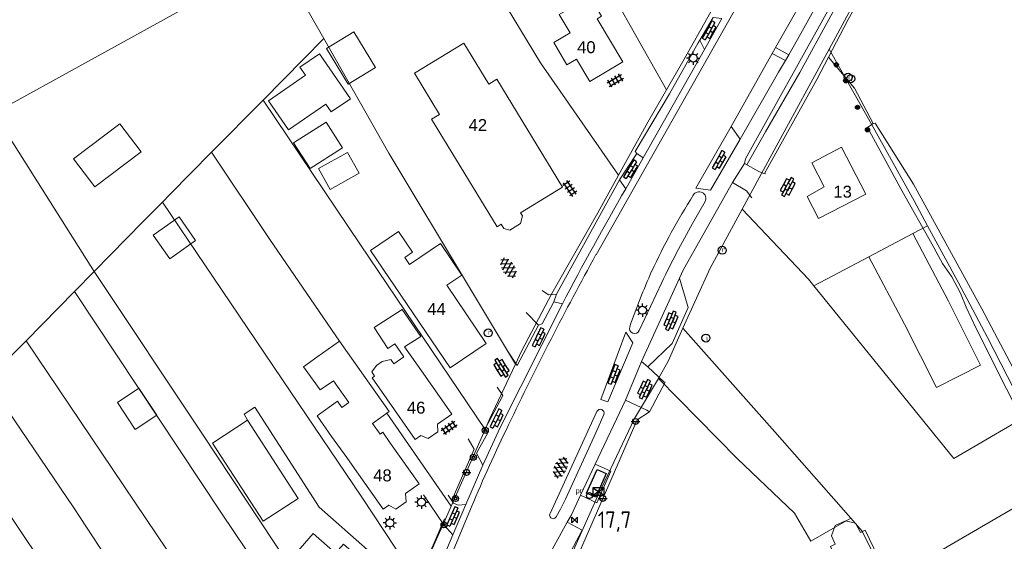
# Model space of a CAD drawing. Header units: metres. Extents: x 117922 to 130630, y 447724 to 454087.
# Tile 11 of 61: x 124172 to 124320, y 450115 to 450194. Entities that reach past the tile are written whole.
import ezdxf
from ezdxf.enums import TextEntityAlignment as Align

# ---------------------------------------------------------------- set-up
doc = ezdxf.new("R2010")
doc.units = ezdxf.units.M
doc.layers.get('0').update_dxf_attribs({"color": 8})
for name, color, linetype, lineweight in [('B01', 8, 'Continuous', 0), ('B02', 8, 'Continuous', 0), ('B11', 8, 'Continuous', 0), ('B14', 8, 'Continuous', 0), ('G01', 8, 'Continuous', 0), ('G03', 8, 'Continuous', 0), ('Q19', 8, 'Continuous', 0), ('T00', 8, 'Continuous', 0), ('V00', 8, 'Continuous', 0), ('W00', 8, 'Continuous', 0), ('Z02', 7, 'Continuous', 0)]:
    doc.layers.add(name, color=color, linetype=linetype, lineweight=lineweight)
for name, color, linetype in [('SYM-GV1', 8, 'Continuous'), ('SYM-OV4', 8, 'Continuous'), ('SYM-OV5', 8, 'Continuous'), ('SYMBT09', 8, 'Continuous'), ('TOPOT14', 8, 'Continuous'), ('TOPOT21', 8, 'Continuous'), ('TOPOT23', 8, 'Continuous'), ('TOPOT26', 8, 'Continuous'), ('TOPOT28', 8, 'Continuous'), ('TOPOT30', 1, 'Continuous'), ('TOPOT35', 8, 'Continuous'), ('TOPOT36', 8, 'Continuous'), ('TOPOT52', 8, 'Continuous')]:
    doc.layers.add(name, color=color, linetype=linetype)
doc.styles.add('ISO', font='ISO')
doc.styles.add('Z02', font='arial.ttf', dxfattribs={"height": 1.8})

# ---------------------------------------------------------------- blocks, each defined once
blk = doc.blocks.new('tegels4')
at = {"color": 0, "linetype": 'ByBlock', "lineweight": -2}
for p, q in [((0.62, 0.94), (-0.62, 0.94)), ((0.62, 0.31), (-0.62, 0.31)), ((-0.31, -1.23), (-0.31, 1.25)), ((0.31, -1.23), (0.31, 1.25)), ((0.62, -0.31), (-0.62, -0.31)), ((0.62, -0.94), (-0.62, -0.94))]:
    blk.add_line(p, q, dxfattribs=at)
blk = doc.blocks.new('asfalt6')
at = {"color": 0, "linetype": 'ByBlock', "lineweight": -2}
for p, q in [((-0.76, 1.01), (0.3, 1.62)), ((-0.3, 1.62), (0.76, 1.01)), ((-0.93, 0.18), (0.7, 1.13)), ((-0.89, -0.52), (0.89, 0.52)), ((-0.89, 0.52), (0.89, -0.52)), ((-0.7, 1.13), (0.93, 0.18)), ((-0.93, -0.18), (0.7, -1.13)), ((-0.76, -1.01), (0.3, -1.62)), ((-0.7, -1.13), (0.93, -0.18)), ((-0.3, -1.62), (0.76, -1.01))]:
    blk.add_line(p, q, dxfattribs=at)
blk = doc.blocks.new('paal')
at = {"color": 0}
for radius in [0.45, 0.2]:
    blk.add_circle((0, 0), radius, dxfattribs=at)
blk = doc.blocks.new('lichtmast')
at = {"color": 0}
for p, q in [((-0.6, 0), (-1, 0)), ((-0.71, 0.71), (-0.42, 0.42)), ((0, 0.6), (0, 1)), ((0.42, 0.42), (0.71, 0.71)), ((0.6, 0), (1, 0)), ((-0.42, -0.42), (-0.71, -0.71)), ((0, -0.6), (0, -1)), ((0.42, -0.42), (0.71, -0.71))]:
    blk.add_line(p, q, dxfattribs=at)
blk.add_circle((0, 0), 0.6, dxfattribs=at)
blk = doc.blocks.new('schk')
at = {"color": 0}
for p, q in [((0.86, 0.56), (-0.86, 0.56)), ((-0.86, 0.56), (-0.86, -0.56)), ((0.86, -0.56), (0.86, 0.56)), ((-0.86, -0.56), (0.86, -0.56))]:
    blk.add_line(p, q, dxfattribs=at)
at = {"color": 0, "linetype": 'Continuous'}
for p, q in [((-0.86, 0.56), (0.86, -0.56)), ((-0.86, -0.56), (0.86, 0.56))]:
    blk.add_line(p, q, dxfattribs=at)
blk = doc.blocks.new('boom')
at = {"color": 0}
for radius in [0.315, 0.225, 0.135]:
    blk.add_circle((0, 0), radius, dxfattribs=at)
blk = doc.blocks.new('afvalbak')
at = {"color": 0}
blk.add_circle((0, 0), 0.45, dxfattribs=at)
at = {"color": 0, "style": 'ISO'}
blk.add_attdef('AFVALBAK', (0.7, 0), '', height=0.9, dxfattribs=at)
blk = doc.blocks.new('klinkers4')
at = {"color": 0, "linetype": 'ByBlock', "lineweight": -2}
for p, q in [((0, 1.5), (-0.5, 1.5)), ((-0.5, 1.5), (-0.5, 0.5)), ((0, 1.5), (0, 1)), ((-0.5, 0.5), (-0.5, -0.5)), ((0, 0.5), (-0.5, 0.5)), ((0.5, 1), (0, 1)), ((0, 1), (0, 0.5)), ((0, 0.5), (0, 0)), ((0.5, 0), (0, 0)), ((0, 0), (0, -0.5)), ((0.5, 0), (0.5, 1)), ((0.5, -1), (0.5, 0)), ((-0.5, -0.5), (-0.5, -1.5)), ((0, -0.5), (-0.5, -0.5)), ((0, -0.5), (0, -1)), ((0, -1), (0.5, -1)), ((0, -1), (0, -1.5)), ((-0.5, -1.5), (0, -1.5))]:
    blk.add_line(p, q, dxfattribs=at)
blk = doc.blocks.new('klinkers6')
at = {"color": 0, "linetype": 'ByBlock', "lineweight": -2}
for p, q in [((0.25, 1.5), (-0.25, 1.5)), ((-0.25, 1.5), (-0.25, 0.5)), ((0.25, 0.5), (0.25, 1.5)), ((-0.25, 1), (-0.75, 1)), ((-0.75, 1), (-0.75, 0)), ((-0.25, 0), (-0.75, 0)), ((-0.75, 0), (-0.75, -1)), ((0.25, 0.5), (-0.25, 0.5)), ((-0.25, 0.5), (-0.25, -0.5)), ((0.75, 1), (0.25, 1)), ((0.25, -0.5), (0.25, 0.5)), ((0.75, 0), (0.75, 1)), ((-0.75, -1), (-0.25, -1)), ((-0.25, -0.5), (-0.25, 0)), ((0.25, -0.5), (-0.25, -0.5)), ((-0.25, -0.5), (-0.25, -1.5)), ((0.75, 0), (0.25, 0)), ((0.25, 0), (0.25, -0.5)), ((0.25, -1.5), (0.25, -0.5)), ((0.25, -1), (0.75, -1)), ((0.75, -1), (0.75, 0)), ((-0.25, -1.5), (0.25, -1.5))]:
    blk.add_line(p, q, dxfattribs=at)
blk = doc.blocks.new('grensmarkering')
at = {"color": 0}
blk.add_line((-0.67, 0), (0.67, 0), dxfattribs=at)
blk.add_circle((0, 0), 0.45, dxfattribs=at)
blk = doc.blocks.new('kolk')
at = {"color": 0}
blk.add_circle((0, 0), 0.6, dxfattribs=at)
at = {"color": 0, "linetype": 'Continuous', "style": 'ISO'}
blk.add_attdef('KOLK', (-0.04, -0.26), '', height=0.8, dxfattribs=at)
blk = doc.blocks.new('inspectieput')
at = {"color": 0}
blk.add_circle((0, 0), 0.6, dxfattribs=at)
at = {"color": 0, "linetype": 'Continuous', "style": 'ISO'}
blk.add_attdef('I', (0, -0.39), '', height=0.8, dxfattribs=at)
blk = doc.blocks.new('abri')
at = {"color": 0}
for p, q in [((-2.1, 1.2), (2.1, 1.2)), ((-2.1, -1.2), (-2.1, 1.2)), ((2.1, 1.2), (2.1, -1.2)), ((2.1, -1.2), (-2.1, -1.2))]:
    blk.add_line(p, q, dxfattribs=at)
at = {"color": 0, "linetype": 'Continuous', "style": 'ISO', "flags": 2}
blk.add_attdef('ABRI', text='', height=0.8, dxfattribs=at).set_placement((0, 0), align=Align.MIDDLE_CENTER)
blk = doc.blocks.new('kilometerpaal')
at = {"color": 0}
for p, q in [((-0.44, 0.44), (0.44, -0.44)), ((-0.44, -0.44), (-0.44, 0.44)), ((0.44, 0.44), (-0.44, -0.44)), ((0.44, -0.44), (0.44, 0.44))]:
    blk.add_line(p, q, dxfattribs=at)
at = {"color": 0, "style": 'ISO'}
blk.add_attdef('KILOMETERPAAL', (0.59, 0.87), '', height=2.5, dxfattribs=at)

msp = doc.modelspace()

# ---------------------------------------------------------------- linework, layer by layer
at = {"layer": 'B01', "flags": 128}
for points in [[(124262.72, 450187.21), (124258.82, 450193.71), (124259.48, 450194.1), (124255.84, 450200.32), (124257.77, 450201.46), (124255.27, 450205.68), (124247.49, 450201.16), (124250.02, 450196.81), (124252.48, 450198.26), (124254.38, 450195.1), (124253.11, 450194.34), (124254.74, 450191.57), (124252.27, 450190.11), (124254.27, 450186.73), (124255.73, 450187.59), (124257.71, 450184.25), (124262.72, 450187.21)], [(124253.59, 450168.29), (124243.67, 450184.56), (124242.46, 450183.83), (124238.69, 450190.01), (124231.23, 450185.47), (124235.02, 450179.26), (124233.82, 450178.53), (124243.71, 450162.32), (124244.31, 450162.68), (124244.71, 450162.03), (124245.63, 450161.81), (124247.26, 450162.8), (124247.55, 450163.98), (124247.27, 450164.43), (124253.59, 450168.29)], [(124299.37, 450167.25), (124295.71, 450174.31), (124291.22, 450171.98), (124293.11, 450168.33), (124290.51, 450166.87), (124292.23, 450163.55), (124299.37, 450167.25)], [(124242.07, 450144.72), (124236.61, 450141.03), (124224.63, 450158.75), (124228.84, 450161.6), (124230.96, 450158.47), (124229.79, 450157.68), (124230.5, 450156.63), (124235.15, 450159.78), (124238.38, 450155), (124236.14, 450153.48), (124242.07, 450144.72)], [(124216.51, 450142.64), (124219.94, 450145.07), (124227.44, 450134.45), (124224.89, 450132.65), (124226.04, 450131.03), (124226.45, 450131.31), (124227.64, 450129.62)], [(124232.56, 450140.2), (124229.76, 450144.2)], [(124224.85, 450139.52), (124227.07, 450136.36)], [(124234.71, 450132.55), (124236.86, 450134.05), (124232.56, 450140.2)], [(124218.73, 450130.68), (124216.53, 450133.8), (124219.62, 450135.98), (124220.27, 450135.05), (124221.34, 450135.8), (124219.04, 450139.06)], [(124227.07, 450136.36), (124231.37, 450130.21), (124232.22, 450130.8)], [(124200.75, 450129.66), (124206.05, 450133.11), (124213.69, 450121.33), (124208.39, 450117.88), (124200.75, 450129.66)], [(124232.22, 450130.8), (124233.33, 450130.35), (124234.75, 450131.35), (124234.71, 450132.55)], [(124218.73, 450130.68), (124221.01, 450127.48)], [(124227.64, 450129.62), (124231.95, 450123.51), (124229.9, 450122.07)], [(124222.18, 450125.83), (124221.01, 450127.48)], [(124222.18, 450125.83), (124226.51, 450119.68), (124227.37, 450120.28)], [(124227.37, 450120.28), (124228.44, 450119.72), (124230.01, 450120.83), (124229.9, 450122.07)], [(124228.07, 450107.81), (124221.6, 450100.42), (124217.59, 450103.93), (124220.15, 450106.87), (124216.66, 450110.05), (124213.31, 450112.99), (124215.96, 450116.03), (124219.34, 450113.04), (124220.53, 450114.4), (124228.07, 450107.81)]]:
    msp.add_lwpolyline(points, dxfattribs=at)
at = {"layer": 'B02', "flags": 128}
msp.add_lwpolyline([(124305.21, 450147.61), (124299.85, 450157.78), (124306.49, 450161.28), (124311.85, 450151.1)], dxfattribs=at)
at = {"layer": 'B11', "flags": 128}
for points in [[(124229.76, 450144.2), (124232.18, 450145.74), (124229.41, 450149.83), (124225.17, 450147.13), (124227.24, 450143.94), (124228.3, 450144.63), (124229.66, 450142.67), (124228.13, 450141.62), (124227.66, 450142.28), (124226.39, 450141.98), (124225.49, 450141.39)], [(124216.51, 450142.64), (124214.48, 450141.2), (124217.01, 450137.7), (124219.04, 450139.06)], [(124225.49, 450141.39), (124224.8, 450140.42), (124225.22, 450139.79), (124224.85, 450139.52)]]:
    msp.add_lwpolyline(points, dxfattribs=at)
at = {"layer": 'B14', "flags": 128}
for points in [[(124222.09, 450191.72), (124225.35, 450186.36), (124221.22, 450183.84), (124217.96, 450189.21), (124222.09, 450191.72)], [(124209.19, 450181.33), (124214.78, 450185.2), (124213.96, 450186.39), (124216.89, 450188.42), (124221.58, 450181.64), (124218.68, 450179.63), (124217.86, 450180.82), (124212.24, 450176.92), (124209.19, 450181.33)], [(124189.97, 450173.62), (124183, 450168.33), (124179.78, 450172.56), (124186.75, 450177.86), (124189.97, 450173.62)], [(124213, 450174.98), (124217.89, 450178.12), (124220.39, 450174.23), (124215.49, 450171.09), (124213, 450174.98)], [(124216.77, 450171.08), (124221.11, 450173.53), (124222.88, 450170.41), (124218.54, 450167.95), (124216.77, 450171.08)], [(124191.8, 450161.05), (124195.72, 450163.79), (124198.21, 450160.23), (124194.29, 450157.49), (124191.8, 450161.05)], [(124305.21, 450147.61), (124310.05, 450138.07), (124316.71, 450141.44), (124311.85, 450151.1)], [(124189.09, 450131.74), (124186.4, 450135.82), (124189.63, 450137.96), (124192.33, 450133.87), (124189.09, 450131.74)], [(124297.96, 450106.01), (124294.06, 450114.08), (124294.78, 450114.41), (124294.19, 450115.67), (124294.76, 450117.25), (124296.31, 450117.96), (124297.81, 450117.58), (124298.58, 450116.2), (124299.29, 450116.51), (124303.16, 450108.5), (124297.96, 450106.01)]]:
    msp.add_lwpolyline(points, dxfattribs=at)
at = {"layer": 'G01', "flags": 128}
for points in [[(124315.2, 450228.43), (124306.75, 450212.93), (124293.85, 450189.12)], [(124262.06, 450170.1), (124250.29, 450187.05), (124243.25, 450198.7), (124247.49, 450201.16), (124255.65, 450205.9)], [(124256.51, 450205.29), (124262.23, 450195.45), (124269.28, 450182.96)], [(124210.54, 450203.03), (124167.72, 450179.43)], [(124210.54, 450203.03), (124217.55, 450190.7)], [(124208.38, 450181.41), (124217.55, 450190.7)], [(124217.55, 450190.7), (124227.37, 450173.41), (124239.27, 450153.64), (124246.49, 450141.56)], [(124293.85, 450189.12), (124285.86, 450174.42), (124280.71, 450164.97)], [(124308.71, 450162.45), (124306.66, 450166.22), (124300.25, 450177.77), (124293.85, 450189.12)], [(124200.62, 450173.56), (124208.38, 450181.41)], [(124208.38, 450181.41), (124223.09, 450159.61), (124241.91, 450131.72)], [(124167.72, 450179.43), (124182.9, 450155.58)], [(124193.19, 450166.03), (124194.38, 450167.23), (124200.62, 450173.56)], [(124200.62, 450173.56), (124209.4, 450160.39), (124219.94, 450145.07), (124227.44, 450134.45), (124227.07, 450134.19), (124236.77, 450120.13)], [(124182.9, 450155.58), (124190.24, 450163.05), (124193.19, 450166.03)], [(124193.19, 450166.03), (124212.47, 450137.51), (124223.3, 450121.5), (124231.71, 450108.79)], [(124280.71, 450164.97), (124275.88, 450156.09), (124271.78, 450147.01)], [(124280.71, 450164.97), (124290.71, 450154.41), (124291.53, 450153.4)], [(124306.49, 450161.28), (124308.71, 450162.45)], [(124323.79, 450133.81), (124317.76, 450145.61), (124313.33, 450153.94), (124308.71, 450162.45)], [(124299.85, 450157.78), (124306.49, 450161.28)], [(124299.85, 450157.78), (124291.53, 450153.4)], [(124179.91, 450152.53), (124182.9, 450155.58)], [(124182.9, 450155.58), (124199.23, 450131.03), (124214.38, 450108.15), (124224.79, 450092.5)], [(124291.53, 450153.4), (124312.69, 450127.35), (124323.79, 450133.81)], [(124172.62, 450145.12), (124179.91, 450152.53)], [(124179.91, 450152.53), (124202.1, 450119.1), (124207.61, 450110.94)], [(124271.78, 450147.01), (124269.54, 450142.04), (124268.09, 450139.42)], [(124271.78, 450147.01), (124285.63, 450131.39), (124297.11, 450118.35)], [(124166.73, 450139.1), (124169.32, 450141.77), (124172.62, 450145.12)], [(124172.62, 450145.12), (124195.57, 450111.04), (124199.43, 450105.62)], [(124268.09, 450139.42), (124264.44, 450133.39), (124258.62, 450121.04), (124253.72, 450110.16)], [(124268.09, 450139.42), (124279.96, 450127.36), (124288.64, 450119.09), (124291.07, 450114.86), (124297.11, 450118.35)], [(124166.73, 450139.1), (124179.84, 450119.92), (124192.27, 450100.96)], [(124160.72, 450132.95), (124185.75, 450095.48), (124209.54, 450060.15)], [(124302.62, 450108.75), (124313.49, 450115.08), (124328.88, 450124.05)], [(124297.11, 450118.35), (124298.83, 450116.4)], [(124298.83, 450116.4), (124302.62, 450108.75)]]:
    msp.add_lwpolyline(points, dxfattribs=at)
at = {"layer": 'G03', "flags": 128}
for points in [[(124275.99, 450194.75), (124271.74, 450187.25), (124269.28, 450182.96)], [(124269.28, 450182.96), (124266.49, 450178.08), (124262.06, 450170.1)], [(124262.06, 450170.1), (124258.91, 450164.42), (124251.99, 450152.25), (124247.41, 450143.52), (124246.49, 450141.56)], [(124246.49, 450141.56), (124242.64, 450133.37), (124241.91, 450131.72)], [(124241.91, 450131.72), (124236.77, 450120.13)], [(124236.77, 450120.13), (124235.91, 450118.19), (124231.71, 450108.79)]]:
    msp.add_lwpolyline(points, dxfattribs=at)
at = {"layer": 'Q19', "flags": 128}
msp.add_lwpolyline([(124281.4, 450171.67), (124284.22, 450176.64), (124289.41, 450185.6), (124294.11, 450194.15), (124300.34, 450205.12), (124308.69, 450220.05), (124311.83, 450225.64)], dxfattribs=at)
at = {"layer": 'T00', "flags": 128}
for points in [[(124293.77, 450187.92), (124296.74, 450193.57), (124303.64, 450205.93), (124310.68, 450218.64), (124312.51, 450221.38), (124314.13, 450222.23), (124317.73, 450223.65)], [(124274.32, 450190.46), (124274.08, 450190.09), (124269.77, 450182.36), (124264.54, 450173.69)], [(124284.11, 450170.33), (124291.99, 450184.53), (124293.77, 450187.92)], [(124299.65, 450177.28), (124304.87, 450167.66), (124309.34, 450159.76), (124310.95, 450156.78), (124312.39, 450154.74), (124313.66, 450152.3), (124314.54, 450150.2), (124316.05, 450146.98), (124320.63, 450137.88), (124322.88, 450133.4)], [(124262.22, 450169.38), (124252.69, 450152.14), (124251.49, 450152.02), (124250.52, 450152.71)], [(124239.27, 450153.64), (124245.28, 450143.59)], [(124245.28, 450143.59), (124246.75, 450141.38), (124249.98, 450147.47)], [(124255.72, 450109), (124254.62, 450109.62), (124264.88, 450133.2), (124266.72, 450134.41)], [(124236.91, 450121.17), (124240.25, 450128.77)], [(124232.29, 450110.17), (124235.78, 450118.22)]]:
    msp.add_lwpolyline(points, dxfattribs=at)
at = {"layer": 'V00', "flags": 128}
for points in [[(124258.65, 450158.1), (124283.22, 450201.5), (124295.27, 450222.76), (124300.78, 450232.61), (124307.36, 450244.28), (124312.01, 450252.5)], [(124281.08, 450171.86), (124281.2, 450172.54), (124293.67, 450194.9), (124305.79, 450216.33), (124311.28, 450226.17)], [(124285.76, 450189.36), (124298.56, 450211.86), (124306.45, 450225.92)], [(124308.7, 450225.51), (124304.08, 450217.25), (124298.59, 450207.68), (124289.09, 450190.57), (124287.74, 450188.26)], [(124277.66, 450193.74), (124276.33, 450193.88), (124274.32, 450190.46), (124275.05, 450189.08)], [(124275.05, 450189.08), (124277.66, 450193.74)], [(124265.79, 450172.72), (124275.05, 450189.08)], [(124279.04, 450177.42), (124285.26, 450188.47)], [(124285.26, 450188.47), (124285.7, 450189.24), (124285.76, 450189.36)], [(124287.24, 450187.38), (124285.26, 450188.47)], [(124285.76, 450189.36), (124287.74, 450188.26)], [(124287.24, 450187.38), (124287.74, 450188.26)], [(124280.41, 450175.53), (124286.22, 450185.64), (124287.24, 450187.38)], [(124280.41, 450175.53), (124275.94, 450167.84), (124273.74, 450168.12), (124279.04, 450177.42)], [(124280.41, 450175.53), (124279.04, 450177.42)], [(124264.82, 450173.39), (124262.22, 450169.38), (124263.13, 450168.03)], [(124264.82, 450173.39), (124264.54, 450173.69)], [(124264.82, 450173.39), (124265.79, 450172.72)], [(124265.79, 450172.72), (124263.13, 450168.03)], [(124281.08, 450171.86), (124279.24, 450168.99)], [(124284.25, 450170.29), (124283.96, 450170.37), (124283.21, 450170.64), (124281.08, 450171.86)], [(124271.25, 450154.56), (124271.84, 450155.86), (124279.24, 450168.99)], [(124279.24, 450168.99), (124281.36, 450167.74), (124282.17, 450166.66)], [(124275.12, 450166.11), (124273.24, 450162.78)], [(124265.54, 450142), (124271.25, 450154.56)], [(124271.25, 450154.56), (124271.76, 450152.86), (124272.58, 450150.11), (124270.14, 450144.69), (124266.45, 450141.17)], [(124268.59, 450153.9), (124265.18, 450146.64)], [(124252.28, 450150.99), (124252.69, 450152.14)], [(124241.55, 450126.32), (124244.16, 450132.04), (124253.58, 450150.69)], [(124248.1, 450149.36), (124249.98, 450147.47), (124250.5, 450147.65), (124252.28, 450150.99)], [(124253.58, 450150.69), (124252.28, 450150.99)], [(124263.17, 450146.41), (124264.19, 450144.8), (124260.43, 450135.88), (124259.37, 450136.25), (124263.17, 450146.41)], [(124263.09, 450136.16), (124265.54, 450142)], [(124263.09, 450136.16), (124266.34, 450134.64), (124266.72, 450134.41), (124269.07, 450138.85), (124268.88, 450138.93), (124266.45, 450141.17)], [(124265.54, 450142), (124266.45, 450141.17)], [(124243.75, 450138.11), (124244.6, 450136.84), (124241.91, 450131.8), (124242.34, 450131.24), (124240.6, 450128.15), (124241.55, 450126.32)], [(124207.12, 450135.11), (124205.51, 450134.01)], [(124210.86, 450129.31), (124207.12, 450135.11)], [(124258.52, 450126.5), (124263.09, 450136.16)], [(124205.51, 450134.01), (124206.05, 450133.11)], [(124258.78, 450134.42), (124251.72, 450119.06)], [(124252.64, 450118.53), (124253.28, 450119.68), (124254.03, 450121.22), (124258.63, 450131.22), (124259.83, 450133.99)], [(124239.35, 450130.3), (124240.25, 450128.77)], [(124216.86, 450120), (124210.86, 450129.31)], [(124239.01, 450120.42), (124241.55, 450126.32)], [(124258.52, 450126.5), (124260.87, 450125.42), (124258.76, 450120.67), (124256.33, 450121.79)], [(124256.33, 450121.79), (124258.52, 450126.5)], [(124232.6, 450121.88), (124235.7, 450117.34), (124237.04, 450115.81)], [(124239.01, 450120.42), (124237.86, 450120.32), (124237.15, 450120.63), (124236.32, 450121.83)], [(124254.31, 450117.72), (124254.89, 450118.74), (124256.33, 450121.79)], [(124231.43, 450107.11), (124216.86, 450120)], [(124229.57, 450095.45), (124239.87, 450120.07)], [(124237.04, 450115.81), (124239.01, 450120.42)], [(124254.31, 450117.72), (124256.57, 450116.51), (124253.52, 450110.83), (124251.2, 450112.07)], [(124251.2, 450112.07), (124254.31, 450117.72)], [(124234.64, 450110.07), (124237.04, 450115.81)]]:
    msp.add_lwpolyline(points, dxfattribs=at)
at = {"layer": 'V00'}
for centre, radius, start, end in [((124661.97, 449937.08), 460.88, 149.927, 152.3883), ((124274.21, 450166.57), 1.02, 333.4561, 150.3594), ((124364.48, 450109.73), 107.69, 147.8299, 154.7804), ((124379.82, 450101.34), 123.03, 150.0377, 154.7037), ((124703.14, 449913.46), 507.37, 151.1718, 154.4352), ((124397.14, 450099.51), 141.68, 156.6707, 160.3207), ((124264.48, 450146.97), 0.779, 160.9454, 335.356), ((124259.3, 450134.2), 0.565, 338.688, 156.6731), ((124465.8, 450025.44), 244.95, 154.1087, 157.2753), ((124252.18, 450118.79), 0.528, 150.2754, 330.4234)]:
    msp.add_arc(centre, radius, start, end, dxfattribs=at)
at = {"layer": 'W00', "flags": 128}
for points in [[(124293.77, 450187.92), (124297.67, 450183.22), (124300.5, 450177.88)], [(124300.5, 450177.88), (124299.65, 450177.28)], [(124300.5, 450177.88), (124300.8, 450177.92), (124306.6, 450168.73), (124316.89, 450149.94), (124331.11, 450123.09), (124342.48, 450101.33), (124352.99, 450080.4), (124356.44, 450074.22), (124358.21, 450070.41), (124363.39, 450061.34)]]:
    msp.add_lwpolyline(points, dxfattribs=at)

# ---------------------------------------------------------------- block references
at = {"layer": 'SYM-GV1'}
for p, rotation in [((124245.4, 450156.08), 212.0459393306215), ((124253.32, 450125.97), 155.3325720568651)]:
    msp.add_blockref('asfalt6', p, dxfattribs=dict(at, rotation=rotation))
at = {"layer": 'SYM-OV4'}
for name, p, rotation in [('klinkers4', (124275.86, 450191.82), 330.8482828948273), ('klinkers4', (124277.36, 450172.26), 330.3997978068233), ('klinkers4', (124263.99, 450170.85), 328.3994336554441), ('klinkers6', (124287.6, 450168.32), 331.7033380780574), ('klinkers6', (124269.96, 450148.12), 157.0323798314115), ('klinkers4', (124250.11, 450145.52), 333.849477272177), ('klinkers6', (124244.38, 450141.04), 32.70514631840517), ('klinkers4', (124261.45, 450139.94), 339.1451364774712), ('klinkers6', (124266.03, 450137.8), 154.889493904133), ('klinkers4', (124243.76, 450133.25), 333.849477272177), ('klinkers4', (124237.19, 450118.5), 337.0008680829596)]:
    msp.add_blockref(name, p, dxfattribs=dict(at, rotation=rotation))
at = {"layer": 'SYM-OV5'}
for p, rotation in [((124261.56, 450184.37), 300.1202994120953), ((124254.7, 450168.09), 34.12792207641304), ((124236.48, 450132), 304.385344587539)]:
    msp.add_blockref('tegels4', p, dxfattribs=dict(at, rotation=rotation))
at = {"layer": 'SYMBT09', "xscale": 0.9288499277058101, "yscale": 0.627442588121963, "zscale": 0.9288499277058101, "rotation": 245.9316342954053}
msp.add_blockref('abri', (124258.72, 450123.59), dxfattribs=at)
at = {"layer": 'TOPOT14'}
msp.add_blockref('schk', (124259.03, 450122.36), dxfattribs=at)
at = {"layer": 'TOPOT21'}
for p in [(124273.33, 450187.77), (124265.65, 450149.72), (124232.3, 450120.75), (124227.54, 450117.63)]:
    msp.add_blockref('lichtmast', p, dxfattribs=at)
at = {"layer": 'TOPOT23'}
ref = msp.add_blockref('kolk', (124277.7, 450158.76), dxfattribs=at)
ref.add_attrib('KOLK', 'r', (124277.66, 450158.5), dxfattribs={"color": 0, "height": 0.8, "style": 'ISO'})
ref = msp.add_blockref('kolk', (124242.39, 450146.29), dxfattribs=at)
ref.add_attrib('KOLK', 'r', (124242.34, 450146.03), dxfattribs={"color": 0, "height": 0.8, "style": 'ISO'})
at = {"layer": 'TOPOT26'}
for p in [(124294.92, 450186.75), (124296.34, 450184.34), (124298.13, 450180.33), (124299.63, 450176.95)]:
    msp.add_blockref('boom', p, dxfattribs=at)
at = {"layer": 'TOPOT28'}
ref = msp.add_blockref('inspectieput', (124296.71, 450184.88), dxfattribs=at)
ref.add_attrib('I', 'i', (124296.71, 450184.48), dxfattribs={"color": 0, "height": 0.8, "style": 'ISO'})
ref = msp.add_blockref('inspectieput', (124297.11, 450184.64), dxfattribs=at)
ref.add_attrib('I', 'i', (124297.11, 450184.25), dxfattribs={"color": 0, "height": 0.8, "style": 'ISO'})
ref = msp.add_blockref('inspectieput', (124275.25, 450145.51), dxfattribs=at)
ref.add_attrib('I', 'i', (124275.25, 450145.11), dxfattribs={"color": 0, "height": 0.8, "style": 'ISO'})
at = {"layer": 'TOPOT30'}
ref = msp.add_blockref('kilometerpaal', (124255.42, 450118.07), dxfattribs=at)
ref.add_attrib('KILOMETERPAAL', '17,7', (124258.92, 450116.86), dxfattribs={"color": 0, "height": 2.5, "style": 'ISO'})
at = {"layer": 'TOPOT35'}
ref = msp.add_blockref('afvalbak', (124257.66, 450121.75), dxfattribs=at)
ref.add_attrib('AFVALBAK', 'pr', (124255.54, 450122.08), dxfattribs={"color": 0, "height": 0.9, "style": 'ISO'})
at = {"layer": 'TOPOT36'}
for p in [(124264.62, 450132.94), (124239.1, 450125.25), (124259.67, 450121.33)]:
    msp.add_blockref('grensmarkering', p, dxfattribs=at)
at = {"layer": 'TOPOT52'}
for p in [(124241.93, 450131.6), (124240.14, 450127.52), (124237.45, 450121.3), (124235.7, 450117.34)]:
    msp.add_blockref('paal', p, dxfattribs=at)

# ---------------------------------------------------------------- texts
at = {"layer": 'Z02', "linetype": 'Continuous', "char_height": 1.8, "attachment_point": 7, "line_spacing_factor": 0.8, "style": 'Z02'}
for s, insert in [('{\\C256;40}', (124255.79, 450188.48)), ('{\\C256;42}', (124239.41, 450176.76)), ('{\\C256;13}', (124294.48, 450166.68)), ('{\\C256;44}', (124233.16, 450149)), ('{\\C256;46}', (124230.09, 450134.09)), ('{\\C256;48}', (124225.01, 450123.87))]:
    msp.add_mtext(s, dxfattribs=dict(at, insert=insert))

doc.saveas('drawing.dxf')
